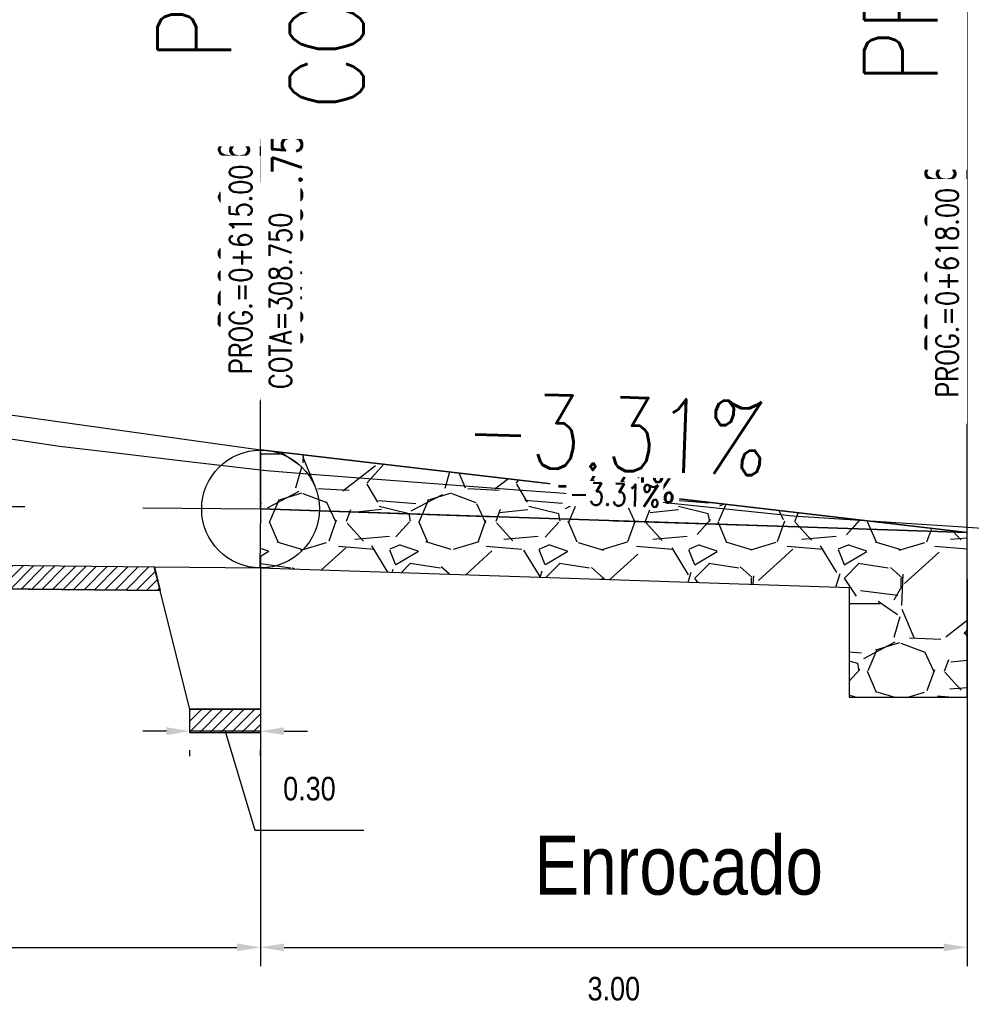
# Model space of a CAD drawing. Header units: metres. Extents: x 719936 to 720643, y 9143565 to 9144018.
# Tile 43 of 56: x 720539.22 to 720543.26, y 9143950.33 to 9143954.51. Entities that reach past the tile are written whole.
import ezdxf

# ---------------------------------------------------------------- set-up
doc = ezdxf.new("R2010")
doc.units = ezdxf.units.M
for name, pattern in [('CENTER', [2, 1.25, -0.25, 0.25, -0.25]), ('CENTER2', [1.125, 0.75, -0.125, 0.125, -0.125]), ('DASHED', [0.75, 0.5, -0.25])]:
    doc.linetypes.add(name, pattern=pattern)
for name, color, linetype in [('-01-C-DESCOLMA', 5, 'CENTER2'), ('AecObjExplode_PLANTA RAPIDA_Vport_1ECE', 7, 'Continuous'), ('AecObjExplode_PLANTA RAPIDA_Vport_1ED3', 7, 'Continuous'), ('AecObjExplode_PLANTA RAPIDA_Vport_1ED7', 7, 'Continuous'), ('AecObjExplode_PLANTA RAPIDA_Vport_220C', 7, 'Continuous'), ('AecObjExplode_PLANTA RAPIDA_Vport_22C7', 7, 'Continuous'), ('AecObjExplode_PLANTA RAPIDA_Vport_22CB', 7, 'Continuous'), ('AecObjExplode_PLANTA RAPIDA_Vport_22E2', 7, 'Continuous'), ('AecObjExplode_PLANTA RAPIDA_Vport_22EB', 7, 'Continuous'), ('AecObjExplode_PLANTA RAPIDA_Vport_2460', 7, 'Continuous'), ('AecObjExplode_PLANTA RAPIDA_Vport_2496', 7, 'Continuous'), ('AIR.A3-TN', 32, 'Continuous'), ('AIR.A3_NOTAS', 7, 'Continuous'), ('AIR_NOTAS A-3', 7, 'Continuous'), ('C-ALIG', 5, 'CENTER'), ('C-Borde de Camino', 2, 'Continuous')]:
    doc.layers.add(name, color=color, linetype=linetype)
doc.layers.add('COTAS-01', color=1, linetype='Continuous', lineweight=30)
doc.styles.add('AIR-Simplex.(0.80)', font='simplex.shx', dxfattribs={"width": 0.8})
doc.styles.add('Arial Narrow', font='ARIALN.TTF')
doc.styles.add('R80-50', font='romans.shx', dxfattribs={"width": 0.8, "height": 0.3})
doc.dimstyles.new('1-50', dxfattribs={"dimtxt": 0.3, "dimasz": 0.06, "dimexe": 0.08, "dimexo": 0.2, "dimgap": 0.05, "dimtad": 2, "dimtih": 1, "dimtoh": 1, "dimzin": 4, "dimdsep": 46, "dimtxsty": 'R80-50', "dimblk1": 'TICK2', "dimblk2": 'TICK2', "dimsah": 1, "dimcen": 0.09, "dimclrd": 1, "dimclre": 1, "dimclrt": 7, "dimadec": 0, "dimazin": 0, "dimtfac": 1, "dimtmove": 0, "dimatfit": 3, "dimldrblk": 'TICK2', "dimfxl": 1, "dimtolj": 1, "dimtzin": 0, "dimarcsym": 0})

# ---------------------------------------------------------------- blocks, each defined once
blk = doc.blocks.new('*D53')
at = {"color": 1, "lineweight": -2, "transparency": 16777216}
for p, q in [((720535.2440653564, 9143952.28277724), (720535.2440653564, 9143950.491211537)), ((720540.2437553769, 9143952.232322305), (720540.2437553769, 9143950.491211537)), ((720535.3440653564, 9143950.571211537), (720540.1437553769, 9143950.571211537))]:
    blk.add_line(p, q, dxfattribs=at)
at = {"color": 1, "transparency": 16777216}
for points in [[(720535.3440653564, 9143950.587878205), (720535.3440653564, 9143950.55454487), (720535.2440653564, 9143950.571211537)], [(720540.1437553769, 9143950.587878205), (720540.1437553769, 9143950.55454487), (720540.2437553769, 9143950.571211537)]]:
    blk.add_solid(points, dxfattribs=at)
at = {"layer": 'Defpoints', "color": 0, "transparency": 16777216}
for p in [(720535.2440653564, 9143952.48277724), (720540.2437553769, 9143952.432322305), (720540.2437553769, 9143950.571211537)]:
    blk.add_point(p, dxfattribs=at)
at = {"color": 7, "transparency": 16777216, "insert": (720537.7439103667, 9143950.395154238), "char_height": 0.1, "attachment_point": 5, "style": 'Arial Narrow'}
blk.add_mtext('\\A1;5.00', dxfattribs=at)
blk = doc.blocks.new('TICK2')
at = {"layer": 'COTAS-01', "ltscale": 0.5}
blk.add_line((-1.249999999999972, 0), (1.249999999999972, 0), dxfattribs=at)
blk.add_circle((0, 0), 0.500000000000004, dxfattribs=at)
blk = doc.blocks.new('*D51')
at = {"color": 1, "lineweight": -2, "transparency": 16777216}
for p, q in [((720540.2438131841, 9143952.232320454), (720540.2438131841, 9143950.491294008)), ((720543.2437553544, 9143952.13296773), (720543.2437553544, 9143950.491294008)), ((720540.3438131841, 9143950.571294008), (720543.1437553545, 9143950.571294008))]:
    blk.add_line(p, q, dxfattribs=at)
at = {"color": 1, "transparency": 16777216}
for points in [[(720540.3438131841, 9143950.587960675), (720540.3438131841, 9143950.55462734), (720540.2438131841, 9143950.571294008)], [(720543.1437553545, 9143950.587960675), (720543.1437553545, 9143950.55462734), (720543.2437553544, 9143950.571294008)]]:
    blk.add_solid(points, dxfattribs=at)
at = {"layer": 'Defpoints', "color": 0, "transparency": 16777216}
for p in [(720540.2438131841, 9143952.432320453), (720543.2437553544, 9143952.332967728), (720543.2437553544, 9143950.571294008)]:
    blk.add_point(p, dxfattribs=at)
at = {"color": 7, "transparency": 16777216, "insert": (720541.7437842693, 9143950.395236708), "char_height": 0.1, "attachment_point": 5, "style": 'Arial Narrow'}
blk.add_mtext('\\A1;3.00', dxfattribs=at)
blk = doc.blocks.new('*D59')
at = {"color": 1, "lineweight": -2, "transparency": 16777216}
for p, q in [((720539.8438131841, 9143951.489105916), (720539.7438131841, 9143951.489105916)), ((720540.2438131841, 9143951.489105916), (720539.943813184, 9143951.489105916)), ((720540.2438131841, 9143951.489105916), (720539.943813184, 9143951.489105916)), ((720540.0938131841, 9143951.489105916), (720540.2200147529, 9143951.068434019)), ((720540.3438131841, 9143951.489105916), (720540.443813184, 9143951.489105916)), ((720539.943813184, 9143951.38232006), (720539.943813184, 9143951.409105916)), ((720540.2438131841, 9143951.38232006), (720540.2438131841, 9143951.409105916)), ((720540.2200147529, 9143951.068434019), (720540.6827705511, 9143951.068434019))]:
    blk.add_line(p, q, dxfattribs=at)
at = {"color": 1, "transparency": 16777216}
for points in [[(720539.8438131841, 9143951.505772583), (720539.8438131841, 9143951.472439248), (720539.943813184, 9143951.489105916)], [(720540.3438131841, 9143951.505772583), (720540.3438131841, 9143951.472439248), (720540.2438131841, 9143951.489105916)]]:
    blk.add_solid(points, dxfattribs=at)
at = {"layer": 'Defpoints', "color": 0, "transparency": 16777216}
for p in [(720539.943813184, 9143951.582320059), (720540.2438131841, 9143951.582320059), (720539.943813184, 9143951.489105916)]:
    blk.add_point(p, dxfattribs=at)
at = {"color": 7, "transparency": 16777216, "insert": (720540.451392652, 9143951.244491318), "char_height": 0.1, "attachment_point": 5, "style": 'Arial Narrow'}
blk.add_mtext('\\A1;0.30', dxfattribs=at)
blk = doc.blocks.new('AecObjExplode_PLANTA RAPIDA_Vport_1ECE')
at = {"layer": '-01-C-DESCOLMA', "color": 5, "linetype": 'CENTER2', "lineweight": 30, "ltscale": 5, "flags": 128}
blk.add_lwpolyline([(720495.2437553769, 9143953.851787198), (720505.2437553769, 9143953.707113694), (720510.693705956, 9143953.682602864), (720522.9405907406, 9143951.482534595), (720533.7405908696, 9143951.4825216), (720535.2437553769, 9143952.482571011), (720540.2438050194, 9143952.432320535), (720543.2437553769, 9143952.332967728)], dxfattribs=at)
at = {"layer": 'AIR.A3-TN', "color": 32, "linetype": 'Continuous', "lineweight": -3, "ltscale": 5, "flags": 128}
blk.add_lwpolyline([(720538.6926958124, 9143952.803693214), (720539.3899513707, 9143952.699395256), (720539.607851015, 9143952.673489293), (720539.9132642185, 9143952.636379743), (720540.2688776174, 9143952.596247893), (720540.4602080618, 9143952.580735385), (720541.335208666, 9143952.513939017), (720541.73125734, 9143952.48506579), (720541.9202346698, 9143952.463993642), (720542.5047896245, 9143952.403614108), (720543.2253351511, 9143952.356111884), (720543.4084986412, 9143952.344134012), (720543.5967946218, 9143952.331683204), (720544.0639098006, 9143952.299379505), (720544.3511665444, 9143952.284104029), (720545.1349180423, 9143952.236406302), (720545.2437553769, 9143952.229260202)], dxfattribs=at)
at = {"layer": 'AIR_NOTAS A-3', "color": 7, "linetype": 'Continuous', "lineweight": -3}
for p, q in [((720540.2438050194, 9143952.432320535), (720540.2438050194, 9143957.432320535)), ((720543.2437553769, 9143952.332967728), (720543.2437553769, 9143957.332967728))]:
    blk.add_line(p, q, dxfattribs=at)
at = {"layer": 'AIR.A3_NOTAS', "color": 7, "linetype": 'Continuous', "lineweight": -3, "insert": (720541.7508139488, 9143952.59502769), "char_height": 0.3125, "width": 1.322619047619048, "attachment_point": 8, "rotation": 358.1031630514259, "style": 'AIR-Simplex.(0.80)', "bg_fill": 3, "box_fill_scale": 1.08, "bg_fill_color": 256, "bg_fill_true_color": 13158600, "bg_fill_transparency": 0}
blk.add_mtext('-3.31%', dxfattribs=at)
at = {"layer": 'AIR_NOTAS A-3', "color": 7, "linetype": 'Continuous', "lineweight": -3, "char_height": 0.3125, "rotation": 90, "style": 'AIR-Simplex.(0.80)', "bg_fill": 3, "box_fill_scale": 1.4, "bg_fill_color": 256, "bg_fill_true_color": 13158600, "bg_fill_transparency": 0}
for s, insert, width, attachment_point in [('PROG.=0+615.00', (720540.1188050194, 9143957.307320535), 3.210357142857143, 9), ('PROG.=0+618.00', (720543.1187553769, 9143957.207967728), 3.210357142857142, 9), ('COTA=308.750', (720540.3688050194, 9143954.128749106), 2.801547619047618, 1)]:
    blk.add_mtext(s, dxfattribs=dict(at, insert=insert, width=width, attachment_point=attachment_point))
blk = doc.blocks.new('AecObjExplode_PLANTA RAPIDA_Vport_1ED3')
at = {"layer": '-01-C-DESCOLMA', "color": 5, "linetype": 'CENTER2', "lineweight": 30, "ltscale": 5, "flags": 128}
blk.add_lwpolyline([(720495.2437553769, 9143953.851787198), (720505.2437553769, 9143953.707113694), (720510.693705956, 9143953.682602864), (720522.9405907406, 9143951.482534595), (720533.7405908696, 9143951.4825216), (720535.2437553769, 9143952.482571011), (720540.2438050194, 9143952.432320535), (720543.2437553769, 9143952.332967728)], dxfattribs=at)
at = {"layer": 'AIR.A3-TN', "color": 32, "linetype": 'Continuous', "lineweight": -3, "ltscale": 5, "flags": 128}
blk.add_lwpolyline([(720538.6926958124, 9143952.803693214), (720539.3899513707, 9143952.699395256), (720539.607851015, 9143952.673489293), (720539.9132642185, 9143952.636379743), (720540.2688776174, 9143952.596247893), (720540.4602080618, 9143952.580735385), (720541.335208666, 9143952.513939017), (720541.73125734, 9143952.48506579), (720541.9202346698, 9143952.463993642), (720542.5047896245, 9143952.403614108), (720543.2253351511, 9143952.356111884), (720543.4084986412, 9143952.344134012), (720543.5967946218, 9143952.331683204), (720544.0639098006, 9143952.299379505), (720544.3511665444, 9143952.284104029), (720545.1349180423, 9143952.236406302), (720545.2437553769, 9143952.229260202)], dxfattribs=at)
at = {"layer": 'AIR_NOTAS A-3', "color": 7, "linetype": 'Continuous', "lineweight": -3}
for p, q in [((720540.2438050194, 9143952.432320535), (720540.2438050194, 9143954.432320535)), ((720543.2437553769, 9143952.332967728), (720543.2437553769, 9143954.332967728))]:
    blk.add_line(p, q, dxfattribs=at)
at = {"layer": 'AIR.A3_NOTAS', "color": 7, "linetype": 'Continuous', "lineweight": -3, "insert": (720541.7465936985, 9143952.467597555), "char_height": 0.125, "width": 0.5290476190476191, "attachment_point": 8, "rotation": 358.1031630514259, "style": 'AIR-Simplex.(0.80)', "bg_fill": 3, "box_fill_scale": 1.08, "bg_fill_color": 256, "bg_fill_true_color": 13158600, "bg_fill_transparency": 0}
blk.add_mtext('-3.31%', dxfattribs=at)
at = {"layer": 'AIR_NOTAS A-3', "color": 7, "linetype": 'Continuous', "lineweight": -3, "char_height": 0.125, "rotation": 90, "style": 'AIR-Simplex.(0.80)', "bg_fill": 3, "box_fill_scale": 1.4, "bg_fill_color": 256, "bg_fill_true_color": 13158600, "bg_fill_transparency": 0}
for s, insert, width, attachment_point in [('PROG.=0+615.00', (720540.1938050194, 9143954.382320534), 1.284142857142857, 9), ('COTA=308.750', (720540.2938050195, 9143953.110891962), 1.120619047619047, 1), ('PROG.=0+618.00', (720543.1937553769, 9143954.282967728), 1.284142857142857, 9)]:
    blk.add_mtext(s, dxfattribs=dict(at, insert=insert, width=width, attachment_point=attachment_point))
blk = doc.blocks.new('AecObjExplode_PLANTA RAPIDA_Vport_1ED7')
at = {"layer": '-01-C-DESCOLMA', "color": 5, "linetype": 'CENTER2', "lineweight": 30, "ltscale": 5, "flags": 128}
blk.add_lwpolyline([(720495.2437553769, 9143953.851787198), (720505.2437553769, 9143953.707113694), (720510.693705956, 9143953.682602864), (720522.9405907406, 9143951.482534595), (720533.7405908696, 9143951.4825216), (720535.2437553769, 9143952.482571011), (720540.2438050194, 9143952.432320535), (720543.2437553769, 9143952.332967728)], dxfattribs=at)
at = {"layer": 'AIR.A3-TN', "color": 32, "linetype": 'Continuous', "lineweight": -3, "ltscale": 5, "flags": 128}
blk.add_lwpolyline([(720538.6926958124, 9143952.803693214), (720539.3899513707, 9143952.699395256), (720539.607851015, 9143952.673489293), (720539.9132642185, 9143952.636379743), (720540.2688776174, 9143952.596247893), (720540.4602080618, 9143952.580735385), (720541.335208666, 9143952.513939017), (720541.73125734, 9143952.48506579), (720541.9202346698, 9143952.463993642), (720542.5047896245, 9143952.403614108), (720543.2253351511, 9143952.356111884), (720543.4084986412, 9143952.344134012), (720543.5967946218, 9143952.331683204), (720544.0639098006, 9143952.299379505), (720544.3511665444, 9143952.284104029), (720545.1349180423, 9143952.236406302), (720545.2437553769, 9143952.229260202)], dxfattribs=at)
at = {"layer": 'AIR_NOTAS A-3', "color": 7, "linetype": 'Continuous', "lineweight": -3}
for p, q in [((720540.2438050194, 9143952.432320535), (720540.2438050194, 9143954.432320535)), ((720543.2437553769, 9143952.332967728), (720543.2437553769, 9143954.332967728))]:
    blk.add_line(p, q, dxfattribs=at)
at = {"layer": 'AIR.A3_NOTAS', "color": 7, "linetype": 'Continuous', "lineweight": -3, "insert": (720541.7465936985, 9143952.467597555), "char_height": 0.125, "width": 0.5290476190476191, "attachment_point": 8, "rotation": 358.1031630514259, "style": 'AIR-Simplex.(0.80)', "bg_fill": 3, "box_fill_scale": 1.08, "bg_fill_color": 256, "bg_fill_true_color": 13158600, "bg_fill_transparency": 0}
blk.add_mtext('-3.31%', dxfattribs=at)
at = {"layer": 'AIR_NOTAS A-3', "color": 7, "linetype": 'Continuous', "lineweight": -3, "char_height": 0.125, "rotation": 90, "style": 'AIR-Simplex.(0.80)', "bg_fill": 3, "box_fill_scale": 1.4, "bg_fill_color": 256, "bg_fill_true_color": 13158600, "bg_fill_transparency": 0}
for s, insert, width, attachment_point in [('PROG.=0+615.00', (720540.1938050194, 9143954.382320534), 1.284142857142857, 9), ('COTA=308.750', (720540.2938050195, 9143953.110891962), 1.120619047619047, 1), ('PROG.=0+618.00', (720543.1937553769, 9143954.282967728), 1.284142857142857, 9)]:
    blk.add_mtext(s, dxfattribs=dict(at, insert=insert, width=width, attachment_point=attachment_point))
blk = doc.blocks.new('AecObjExplode_PLANTA RAPIDA_Vport_220C')
at = {"layer": '-01-C-DESCOLMA', "color": 5, "linetype": 'CENTER2', "lineweight": 30, "ltscale": 5, "flags": 128}
blk.add_lwpolyline([(720495.2437553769, 9143953.851787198), (720505.2437553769, 9143953.707113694), (720510.693705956, 9143953.682602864), (720522.9405907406, 9143951.482534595), (720533.7405908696, 9143951.4825216), (720535.2437553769, 9143952.482571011), (720540.2438050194, 9143952.432320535), (720543.2437553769, 9143952.332967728)], dxfattribs=at)
at = {"layer": 'AIR.A3-TN', "color": 32, "linetype": 'Continuous', "lineweight": -3, "ltscale": 5, "flags": 128}
blk.add_lwpolyline([(720538.6926958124, 9143952.803693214), (720539.3899513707, 9143952.699395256), (720539.607851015, 9143952.673489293), (720539.9132642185, 9143952.636379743), (720540.2688776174, 9143952.596247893), (720540.4602080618, 9143952.580735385), (720541.335208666, 9143952.513939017), (720541.73125734, 9143952.48506579), (720541.9202346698, 9143952.463993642), (720542.5047896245, 9143952.403614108), (720543.2253351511, 9143952.356111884), (720543.4084986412, 9143952.344134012), (720543.5967946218, 9143952.331683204), (720544.0639098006, 9143952.299379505), (720544.3511665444, 9143952.284104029), (720545.1349180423, 9143952.236406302), (720545.2437553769, 9143952.229260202)], dxfattribs=at)
at = {"layer": 'AIR_NOTAS A-3', "color": 7, "linetype": 'Continuous', "lineweight": -3}
for p, q in [((720540.2438050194, 9143952.432320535), (720540.2438050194, 9143957.432320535)), ((720543.2437553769, 9143952.332967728), (720543.2437553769, 9143957.332967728))]:
    blk.add_line(p, q, dxfattribs=at)
at = {"layer": 'AIR.A3_NOTAS', "color": 7, "linetype": 'Continuous', "lineweight": -3, "insert": (720541.7508139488, 9143952.59502769), "char_height": 0.3125, "width": 1.322619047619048, "attachment_point": 8, "rotation": 358.1031630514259, "style": 'AIR-Simplex.(0.80)', "bg_fill": 3, "box_fill_scale": 1.08, "bg_fill_color": 256, "bg_fill_true_color": 13158600, "bg_fill_transparency": 0}
blk.add_mtext('-3.31%', dxfattribs=at)
at = {"layer": 'AIR_NOTAS A-3', "color": 7, "linetype": 'Continuous', "lineweight": -3, "char_height": 0.3125, "rotation": 90, "style": 'AIR-Simplex.(0.80)', "bg_fill": 3, "box_fill_scale": 1.4, "bg_fill_color": 256, "bg_fill_true_color": 13158600, "bg_fill_transparency": 0}
for s, insert, width, attachment_point in [('PROG.=0+615.00', (720540.1188050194, 9143957.307320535), 3.210357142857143, 9), ('PROG.=0+618.00', (720543.1187553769, 9143957.207967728), 3.210357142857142, 9), ('COTA=308.750', (720540.3688050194, 9143954.128749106), 2.801547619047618, 1)]:
    blk.add_mtext(s, dxfattribs=dict(at, insert=insert, width=width, attachment_point=attachment_point))
blk = doc.blocks.new('AecObjExplode_PLANTA RAPIDA_Vport_22C7')
at = {"layer": '-01-C-DESCOLMA', "color": 5, "linetype": 'CENTER2', "lineweight": 30, "ltscale": 5, "flags": 128}
blk.add_lwpolyline([(720495.2437553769, 9143953.851787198), (720505.2437553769, 9143953.707113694), (720510.693705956, 9143953.682602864), (720522.9405907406, 9143951.482534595), (720533.7405908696, 9143951.4825216), (720535.2437553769, 9143952.482571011), (720540.2438050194, 9143952.432320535), (720543.2437553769, 9143952.332967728)], dxfattribs=at)
at = {"layer": 'AIR.A3-TN', "color": 32, "linetype": 'Continuous', "lineweight": -3, "ltscale": 5, "flags": 128}
blk.add_lwpolyline([(720538.6926958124, 9143952.803693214), (720539.3899513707, 9143952.699395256), (720539.607851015, 9143952.673489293), (720539.9132642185, 9143952.636379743), (720540.2688776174, 9143952.596247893), (720540.4602080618, 9143952.580735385), (720541.335208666, 9143952.513939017), (720541.73125734, 9143952.48506579), (720541.9202346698, 9143952.463993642), (720542.5047896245, 9143952.403614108), (720543.2253351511, 9143952.356111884), (720543.4084986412, 9143952.344134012), (720543.5967946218, 9143952.331683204), (720544.0639098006, 9143952.299379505), (720544.3511665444, 9143952.284104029), (720545.1349180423, 9143952.236406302), (720545.2437553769, 9143952.229260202)], dxfattribs=at)
at = {"layer": 'AIR_NOTAS A-3', "color": 7, "linetype": 'Continuous', "lineweight": -3}
for p, q in [((720540.2438050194, 9143952.432320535), (720540.2438050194, 9143953.932320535)), ((720543.2437553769, 9143952.332967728), (720543.2437553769, 9143953.832967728))]:
    blk.add_line(p, q, dxfattribs=at)
at = {"layer": 'AIR.A3_NOTAS', "color": 7, "linetype": 'Continuous', "lineweight": -3, "insert": (720541.7458903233, 9143952.446359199), "char_height": 0.09375, "width": 0.3967857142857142, "attachment_point": 8, "rotation": 358.1031630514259, "style": 'AIR-Simplex.(0.80)', "bg_fill": 3, "box_fill_scale": 1.08, "bg_fill_color": 256, "bg_fill_true_color": 13158600, "bg_fill_transparency": 0}
blk.add_mtext('-3.31%', dxfattribs=at)
at = {"layer": 'AIR_NOTAS A-3', "color": 7, "linetype": 'Continuous', "lineweight": -3, "char_height": 0.09375, "rotation": 90, "style": 'AIR-Simplex.(0.80)', "bg_fill": 3, "box_fill_scale": 1.4, "bg_fill_color": 256, "bg_fill_true_color": 13158600, "bg_fill_transparency": 0}
for s, insert, width, attachment_point in [('PROG.=0+615.00', (720540.2063050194, 9143953.894820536), 0.9631071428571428, 9), ('COTA=308.750', (720540.2813050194, 9143952.941249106), 0.8404642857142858, 1), ('PROG.=0+618.00', (720543.2062553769, 9143953.795467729), 0.9631071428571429, 9)]:
    blk.add_mtext(s, dxfattribs=dict(at, insert=insert, width=width, attachment_point=attachment_point))
blk = doc.blocks.new('AecObjExplode_PLANTA RAPIDA_Vport_22CB')
at = {"layer": '-01-C-DESCOLMA', "color": 5, "linetype": 'CENTER2', "lineweight": 30, "ltscale": 5, "flags": 128}
blk.add_lwpolyline([(720495.2437553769, 9143953.851787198), (720505.2437553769, 9143953.707113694), (720510.693705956, 9143953.682602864), (720522.9405907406, 9143951.482534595), (720533.7405908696, 9143951.4825216), (720535.2437553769, 9143952.482571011), (720540.2438050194, 9143952.432320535), (720543.2437553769, 9143952.332967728)], dxfattribs=at)
at = {"layer": 'AIR.A3-TN', "color": 32, "linetype": 'Continuous', "lineweight": -3, "ltscale": 5, "flags": 128}
blk.add_lwpolyline([(720538.6926958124, 9143952.803693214), (720539.3899513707, 9143952.699395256), (720539.607851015, 9143952.673489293), (720539.9132642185, 9143952.636379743), (720540.2688776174, 9143952.596247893), (720540.4602080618, 9143952.580735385), (720541.335208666, 9143952.513939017), (720541.73125734, 9143952.48506579), (720541.9202346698, 9143952.463993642), (720542.5047896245, 9143952.403614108), (720543.2253351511, 9143952.356111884), (720543.4084986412, 9143952.344134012), (720543.5967946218, 9143952.331683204), (720544.0639098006, 9143952.299379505), (720544.3511665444, 9143952.284104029), (720545.1349180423, 9143952.236406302), (720545.2437553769, 9143952.229260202)], dxfattribs=at)
at = {"layer": 'AIR_NOTAS A-3', "color": 7, "linetype": 'Continuous', "lineweight": -3}
for p, q in [((720540.2438050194, 9143952.432320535), (720540.2438050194, 9143953.932320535)), ((720543.2437553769, 9143952.332967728), (720543.2437553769, 9143953.832967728))]:
    blk.add_line(p, q, dxfattribs=at)
at = {"layer": 'AIR.A3_NOTAS', "color": 7, "linetype": 'Continuous', "lineweight": -3, "insert": (720541.7458903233, 9143952.446359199), "char_height": 0.09375, "width": 0.3967857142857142, "attachment_point": 8, "rotation": 358.1031630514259, "style": 'AIR-Simplex.(0.80)', "bg_fill": 3, "box_fill_scale": 1.08, "bg_fill_color": 256, "bg_fill_true_color": 13158600, "bg_fill_transparency": 0}
blk.add_mtext('-3.31%', dxfattribs=at)
at = {"layer": 'AIR_NOTAS A-3', "color": 7, "linetype": 'Continuous', "lineweight": -3, "char_height": 0.09375, "rotation": 90, "style": 'AIR-Simplex.(0.80)', "bg_fill": 3, "box_fill_scale": 1.4, "bg_fill_color": 256, "bg_fill_true_color": 13158600, "bg_fill_transparency": 0}
for s, insert, width, attachment_point in [('PROG.=0+615.00', (720540.2063050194, 9143953.894820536), 0.9631071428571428, 9), ('COTA=308.750', (720540.2813050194, 9143952.941249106), 0.8404642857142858, 1), ('PROG.=0+618.00', (720543.2062553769, 9143953.795467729), 0.9631071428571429, 9)]:
    blk.add_mtext(s, dxfattribs=dict(at, insert=insert, width=width, attachment_point=attachment_point))
blk = doc.blocks.new('AecObjExplode_PLANTA RAPIDA_Vport_22E2')
at = {"layer": '-01-C-DESCOLMA', "color": 5, "linetype": 'CENTER2', "lineweight": 30, "ltscale": 5, "flags": 128}
blk.add_lwpolyline([(720495.2437553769, 9143953.851787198), (720505.2437553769, 9143953.707113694), (720510.693705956, 9143953.682602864), (720522.9405907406, 9143951.482534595), (720533.7405908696, 9143951.4825216), (720535.2437553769, 9143952.482571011), (720540.2438050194, 9143952.432320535), (720543.2437553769, 9143952.332967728)], dxfattribs=at)
at = {"layer": 'AIR.A3-TN', "color": 32, "linetype": 'Continuous', "lineweight": -3, "ltscale": 5, "flags": 128}
blk.add_lwpolyline([(720538.6926958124, 9143952.803693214), (720539.3899513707, 9143952.699395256), (720539.607851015, 9143952.673489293), (720539.9132642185, 9143952.636379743), (720540.2688776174, 9143952.596247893), (720540.4602080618, 9143952.580735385), (720541.335208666, 9143952.513939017), (720541.73125734, 9143952.48506579), (720541.9202346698, 9143952.463993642), (720542.5047896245, 9143952.403614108), (720543.2253351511, 9143952.356111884), (720543.4084986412, 9143952.344134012), (720543.5967946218, 9143952.331683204), (720544.0639098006, 9143952.299379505), (720544.3511665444, 9143952.284104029), (720545.1349180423, 9143952.236406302), (720545.2437553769, 9143952.229260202)], dxfattribs=at)
at = {"layer": 'AIR_NOTAS A-3', "color": 7, "linetype": 'Continuous', "lineweight": -3}
for p, q in [((720540.2438050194, 9143952.432320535), (720540.2438050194, 9143953.932320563)), ((720543.2437553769, 9143952.332967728), (720543.2437553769, 9143953.832967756))]:
    blk.add_line(p, q, dxfattribs=at)
at = {"layer": 'AIR.A3_NOTAS', "color": 7, "linetype": 'Continuous', "lineweight": -3, "insert": (720541.7458903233, 9143952.446359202), "char_height": 0.09375000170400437, "width": 0.39678572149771, "attachment_point": 8, "rotation": 358.1031630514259, "style": 'AIR-Simplex.(0.80)', "bg_fill": 3, "box_fill_scale": 1.08, "bg_fill_color": 256, "bg_fill_true_color": 13158600, "bg_fill_transparency": 0}
blk.add_mtext('-3.31%', dxfattribs=at)
at = {"layer": 'AIR_NOTAS A-3', "color": 7, "linetype": 'Continuous', "lineweight": -3, "char_height": 0.09375000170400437, "rotation": 90, "style": 'AIR-Simplex.(0.80)', "bg_fill": 3, "box_fill_scale": 1.4, "bg_fill_color": 256, "bg_fill_true_color": 13158600, "bg_fill_transparency": 0}
for s, insert, width, attachment_point in [('PROG.=0+615.00', (720540.2063050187, 9143953.894820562), 0.963107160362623, 9), ('COTA=308.750', (720540.2813050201, 9143952.941249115), 0.8404643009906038, 1), ('PROG.=0+618.00', (720543.2062553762, 9143953.795467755), 0.963107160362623, 9)]:
    blk.add_mtext(s, dxfattribs=dict(at, insert=insert, width=width, attachment_point=attachment_point))
blk = doc.blocks.new('AecObjExplode_PLANTA RAPIDA_Vport_22EB')
at = {"layer": '-01-C-DESCOLMA', "color": 5, "linetype": 'CENTER2', "lineweight": 30, "ltscale": 5, "flags": 128}
blk.add_lwpolyline([(720495.2437553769, 9143953.851787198), (720505.2437553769, 9143953.707113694), (720510.693705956, 9143953.682602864), (720522.9405907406, 9143951.482534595), (720533.7405908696, 9143951.4825216), (720535.2437553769, 9143952.482571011), (720540.2438050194, 9143952.432320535), (720543.2437553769, 9143952.332967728)], dxfattribs=at)
at = {"layer": 'AIR.A3-TN', "color": 32, "linetype": 'Continuous', "lineweight": -3, "ltscale": 5, "flags": 128}
blk.add_lwpolyline([(720538.6926958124, 9143952.803693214), (720539.3899513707, 9143952.699395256), (720539.607851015, 9143952.673489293), (720539.9132642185, 9143952.636379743), (720540.2688776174, 9143952.596247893), (720540.4602080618, 9143952.580735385), (720541.335208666, 9143952.513939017), (720541.73125734, 9143952.48506579), (720541.9202346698, 9143952.463993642), (720542.5047896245, 9143952.403614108), (720543.2253351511, 9143952.356111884), (720543.4084986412, 9143952.344134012), (720543.5967946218, 9143952.331683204), (720544.0639098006, 9143952.299379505), (720544.3511665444, 9143952.284104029), (720545.1349180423, 9143952.236406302), (720545.2437553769, 9143952.229260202)], dxfattribs=at)
at = {"layer": 'AIR_NOTAS A-3', "color": 7, "linetype": 'Continuous', "lineweight": -3}
for p, q in [((720540.2438050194, 9143952.432320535), (720540.2438050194, 9143953.932320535)), ((720543.2437553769, 9143952.332967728), (720543.2437553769, 9143953.832967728))]:
    blk.add_line(p, q, dxfattribs=at)
at = {"layer": 'AIR.A3_NOTAS', "color": 7, "linetype": 'Continuous', "lineweight": -3, "insert": (720541.7458903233, 9143952.446359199), "char_height": 0.09375, "width": 0.3967857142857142, "attachment_point": 8, "rotation": 358.1031630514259, "style": 'AIR-Simplex.(0.80)', "bg_fill": 3, "box_fill_scale": 1.08, "bg_fill_color": 256, "bg_fill_true_color": 13158600, "bg_fill_transparency": 0}
blk.add_mtext('-3.31%', dxfattribs=at)
at = {"layer": 'AIR_NOTAS A-3', "color": 7, "linetype": 'Continuous', "lineweight": -3, "char_height": 0.09375, "rotation": 90, "style": 'AIR-Simplex.(0.80)', "bg_fill": 3, "box_fill_scale": 1.4, "bg_fill_color": 256, "bg_fill_true_color": 13158600, "bg_fill_transparency": 0}
for s, insert, width, attachment_point in [('PROG.=0+615.00', (720540.2063050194, 9143953.894820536), 0.9631071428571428, 9), ('COTA=308.750', (720540.2813050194, 9143952.941249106), 0.8404642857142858, 1), ('PROG.=0+618.00', (720543.2062553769, 9143953.795467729), 0.9631071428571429, 9)]:
    blk.add_mtext(s, dxfattribs=dict(at, insert=insert, width=width, attachment_point=attachment_point))
blk = doc.blocks.new('AecObjExplode_PLANTA RAPIDA_Vport_2460')
at = {"layer": '-01-C-DESCOLMA', "color": 5, "linetype": 'CENTER2', "lineweight": 30, "ltscale": 5, "flags": 128}
blk.add_lwpolyline([(720495.2437553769, 9143953.851787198), (720505.2437553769, 9143953.707113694), (720510.693705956, 9143953.682602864), (720522.9405907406, 9143951.482534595), (720533.7405908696, 9143951.4825216), (720535.2437553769, 9143952.482571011), (720540.2438050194, 9143952.432320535), (720543.2437553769, 9143952.332967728)], dxfattribs=at)
at = {"layer": 'AIR.A3-TN', "color": 32, "linetype": 'Continuous', "lineweight": -3, "ltscale": 5, "flags": 128}
blk.add_lwpolyline([(720538.6926958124, 9143952.803693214), (720539.3899513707, 9143952.699395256), (720539.607851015, 9143952.673489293), (720539.9132642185, 9143952.636379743), (720540.2688776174, 9143952.596247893), (720540.4602080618, 9143952.580735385), (720541.335208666, 9143952.513939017), (720541.73125734, 9143952.48506579), (720541.9202346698, 9143952.463993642), (720542.5047896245, 9143952.403614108), (720543.2253351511, 9143952.356111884), (720543.4084986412, 9143952.344134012), (720543.5967946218, 9143952.331683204), (720544.0639098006, 9143952.299379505), (720544.3511665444, 9143952.284104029), (720545.1349180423, 9143952.236406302), (720545.2437553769, 9143952.229260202)], dxfattribs=at)
at = {"layer": 'AIR_NOTAS A-3', "color": 7, "linetype": 'Continuous', "lineweight": -3}
for p, q in [((720540.2438050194, 9143952.432320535), (720540.2438050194, 9143953.932320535)), ((720543.2437553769, 9143952.332967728), (720543.2437553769, 9143953.832967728))]:
    blk.add_line(p, q, dxfattribs=at)
at = {"layer": 'AIR.A3_NOTAS', "color": 7, "linetype": 'Continuous', "lineweight": -3, "insert": (720541.7458903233, 9143952.446359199), "char_height": 0.09374999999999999, "width": 0.3967857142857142, "attachment_point": 8, "rotation": 358.1031630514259, "style": 'AIR-Simplex.(0.80)', "bg_fill": 3, "box_fill_scale": 1.08, "bg_fill_color": 256, "bg_fill_true_color": 13158600, "bg_fill_transparency": 0}
blk.add_mtext('-3.31%', dxfattribs=at)
at = {"layer": 'AIR_NOTAS A-3', "color": 7, "linetype": 'Continuous', "lineweight": -3, "char_height": 0.09374999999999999, "rotation": 90, "style": 'AIR-Simplex.(0.80)', "bg_fill": 3, "box_fill_scale": 1.4, "bg_fill_color": 256, "bg_fill_true_color": 13158600, "bg_fill_transparency": 0}
for s, insert, width, attachment_point in [('PROG.=0+615.00', (720540.2063050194, 9143953.894820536), 0.9631071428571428, 9), ('COTA=308.750', (720540.2813050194, 9143952.941249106), 0.8404642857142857, 1), ('PROG.=0+618.00', (720543.2062553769, 9143953.795467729), 0.9631071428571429, 9)]:
    blk.add_mtext(s, dxfattribs=dict(at, insert=insert, width=width, attachment_point=attachment_point))
blk = doc.blocks.new('AecObjExplode_PLANTA RAPIDA_Vport_2496')
at = {"layer": '-01-C-DESCOLMA', "color": 5, "linetype": 'CENTER2', "lineweight": 30, "ltscale": 5, "flags": 128}
blk.add_lwpolyline([(720495.2437553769, 9143953.851787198), (720505.2437553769, 9143953.707113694), (720510.693705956, 9143953.682602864), (720522.9405907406, 9143951.482534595), (720533.7405908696, 9143951.4825216), (720535.2437553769, 9143952.482571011), (720540.2438050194, 9143952.432320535), (720543.2437553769, 9143952.332967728)], dxfattribs=at)
at = {"layer": 'AIR.A3-TN', "color": 32, "linetype": 'Continuous', "lineweight": -3, "ltscale": 5, "flags": 128}
blk.add_lwpolyline([(720538.6926958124, 9143952.803693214), (720539.3899513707, 9143952.699395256), (720539.607851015, 9143952.673489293), (720539.9132642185, 9143952.636379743), (720540.2688776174, 9143952.596247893), (720540.4602080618, 9143952.580735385), (720541.335208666, 9143952.513939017), (720541.73125734, 9143952.48506579), (720541.9202346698, 9143952.463993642), (720542.5047896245, 9143952.403614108), (720543.2253351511, 9143952.356111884), (720543.4084986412, 9143952.344134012), (720543.5967946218, 9143952.331683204), (720544.0639098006, 9143952.299379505), (720544.3511665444, 9143952.284104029), (720545.1349180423, 9143952.236406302), (720545.2437553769, 9143952.229260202)], dxfattribs=at)
at = {"layer": 'AIR_NOTAS A-3', "color": 7, "linetype": 'Continuous', "lineweight": -3}
for p, q in [((720540.2438050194, 9143952.432320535), (720540.2438050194, 9143953.932320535)), ((720543.2437553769, 9143952.332967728), (720543.2437553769, 9143953.832967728))]:
    blk.add_line(p, q, dxfattribs=at)
at = {"layer": 'AIR.A3_NOTAS', "color": 7, "linetype": 'Continuous', "lineweight": -3, "insert": (720541.7458903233, 9143952.446359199), "char_height": 0.09375, "width": 0.3967857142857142, "attachment_point": 8, "rotation": 358.1031630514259, "style": 'AIR-Simplex.(0.80)', "bg_fill": 3, "box_fill_scale": 1.08, "bg_fill_color": 256, "bg_fill_true_color": 13158600, "bg_fill_transparency": 0}
blk.add_mtext('-3.31%', dxfattribs=at)
at = {"layer": 'AIR_NOTAS A-3', "color": 7, "linetype": 'Continuous', "lineweight": -3, "char_height": 0.09375, "rotation": 90, "style": 'AIR-Simplex.(0.80)', "bg_fill": 3, "box_fill_scale": 1.4, "bg_fill_color": 256, "bg_fill_true_color": 13158600, "bg_fill_transparency": 0}
for s, insert, width, attachment_point in [('PROG.=0+615.00', (720540.2063050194, 9143953.894820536), 0.9631071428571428, 9), ('COTA=308.750', (720540.2813050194, 9143952.941249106), 0.8404642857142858, 1), ('PROG.=0+618.00', (720543.2062553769, 9143953.795467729), 0.9631071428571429, 9)]:
    blk.add_mtext(s, dxfattribs=dict(at, insert=insert, width=width, attachment_point=attachment_point))

msp = doc.modelspace()

# ---------------------------------------------------------------- hatches: boundary and pattern name
at = {"true_color": 0x636466}
h = msp.add_hatch(dxfattribs=at)
h.set_pattern_fill('GRAVEL', color=251, scale=0.025)
h.set_pattern_definition([(228.0127875, (1517.67699905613, 2009.140966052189), (-5.080000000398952, -5.714999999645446), [0.08543036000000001, -8.45762090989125]), (184.969741, (1517.619849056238, 2009.077466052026), (7.619999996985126, 0.635000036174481), [0.1466011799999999, -14.51351222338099]), (132.5104471, (1517.473799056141, 2009.06476605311), (6.350000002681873, -6.98499999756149), [0.10337038, -10.233680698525]), (267.273689, (1517.226149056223, 2008.906016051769), (0.6350000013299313, 12.69999999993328), [0.1335011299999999, -13.21660935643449]), (292.83365418, (1517.219799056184, 2008.772666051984), (-3.175000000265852, 7.619999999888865), [0.1309084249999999, -12.95995193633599]), (357.2736889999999, (1517.270599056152, 2008.652016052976), (-12.69999999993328, 0.6350000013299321), [0.1335011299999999, -13.21660935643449]), (37.69424047, (1517.40394905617, 2008.645666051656), (-8.254999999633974, -6.350000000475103), [0.176548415, -17.47827882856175]), (72.25532837, (1517.543649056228, 2008.753616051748), (4.445000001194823, 13.96999999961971), [0.16667988, -16.50131415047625]), (121.42956562, (1517.594449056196, 2008.912366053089), (-5.08000000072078, 8.254999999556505), [0.13395325, -13.261386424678]), (175.2363583, (1517.524599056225, 2009.026666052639), (6.984999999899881, -0.635000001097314), [0.1529283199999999, -7.493484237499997]), (222.3974378, (1517.372199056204, 2009.039366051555), (-7.619999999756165, -6.985000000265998), [0.19776948, -19.57919312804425]), (138.81407483, (1517.854799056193, 2008.899666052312), (-4.444999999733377, 3.810000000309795), [0.06750113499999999, -6.682641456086]), (171.4692344, (1517.803999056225, 2008.94411605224), (8.255000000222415, -1.269999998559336), [0.128420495, -12.71365974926]), (225, (1517.67699905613, 2008.963166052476), (-8.881784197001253e-17, -0.6350000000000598), [0.08980233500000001, -0.808223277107]), (203.19859051, (1517.632549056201, 2009.039366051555), (3.175000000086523, 1.269999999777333), [0.04836032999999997, -4.787655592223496]), (291.80140949, (1517.588099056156, 2009.020316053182), (-0.6350000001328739, 1.904999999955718), [0.068391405, -3.3511882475]), (30.96375653, (1517.613499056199, 2008.956816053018), (1.905000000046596, 1.269999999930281), [0.1110799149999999, -3.591574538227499]), (161.56505118, (1517.708749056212, 2009.013966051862), (1.270000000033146, -0.6349999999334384), [0.080321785, -1.927724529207]), (16.389540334, (1517.219799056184, 2009.020316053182), (6.350000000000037, 1.905000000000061), [0.112522, -11.13970666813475]), (70.34617594, (1517.32774905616, 2009.052066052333), (-2.540000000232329, -6.984999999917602), [0.094399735, -9.34555391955]), (293.19859051, (1517.708749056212, 2009.140966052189), (-1.269999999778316, 3.175000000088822), [0.09672002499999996, -4.739295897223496]), (343.6104596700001, (1517.746849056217, 2009.052066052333), (-6.350000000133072, 1.904999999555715), [0.112522, -11.13970666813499]), (339.44395478, (1517.219799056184, 2008.626616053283), (-3.174999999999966, 1.270000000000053), [0.1085087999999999, -5.316933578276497]), (294.7751406, (1517.321399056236, 2008.588516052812), (-3.175000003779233, 6.984999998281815), [0.09091803, -9.000898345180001]), (66.80140949, (1517.715099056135, 2008.505966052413), (1.269999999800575, 3.175000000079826), [0.09672002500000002, -4.739295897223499]), (17.35402464, (1517.75319905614, 2008.59486605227), (-8.254999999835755, -2.540000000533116), [0.106445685, -10.53809399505]), (69.44395478, (1517.40394905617, 2008.505966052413), (-1.270000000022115, -3.174999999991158), [0.05425439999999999, -5.371187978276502]), (101.309932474, (1517.67699905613, 2008.505966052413), (-0.6350000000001, 2.540000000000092), [0.03237865, -3.205498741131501]), (165.963756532, (1517.670649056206, 2008.537716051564), (1.904999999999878, -0.6349999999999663), [0.130908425, -2.48726364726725]), (186.00900596, (1517.543649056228, 2008.569466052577), (6.349999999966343, 0.6350000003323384), [0.1213167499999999, -12.01034121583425]), (303.69006753, (1517.613499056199, 2008.899666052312), (-0.6350000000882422, 1.269999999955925), [0.09158097, -2.19794408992]), (353.15722659, (1517.664299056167, 2008.823466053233), (10.79500000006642, -1.269999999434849), [0.15988919, -15.82900226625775]), (60.9453959, (1517.823049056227, 2008.804416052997), (-2.540000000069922, -4.444999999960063), [0.06537706, -6.472348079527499]), (90, (1517.854799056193, 2008.861566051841), (-0.635, 0.635), [0.0381, -0.5969]), (120.25643716, (1517.530949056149, 2008.588516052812), (2.539999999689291, -4.445000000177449), [0.08821674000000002, -8.7334851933]), (48.01278749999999, (1517.48649905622, 2008.664716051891), (5.080000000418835, 5.714999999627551), [0.17086072, -8.372190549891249]), (0, (1517.600799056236, 2008.791716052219), (0.635, 0.635), [0.1651, -0.4699]), (325.3048465, (1517.765899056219, 2008.791716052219), (6.350000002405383, -4.444999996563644), [0.10040239, -9.939829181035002]), (254.0546040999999, (1517.848449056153, 2008.734566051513), (-0.6349999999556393, -2.540000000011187), [0.09245727, -4.530412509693]), (207.64597536, (1517.823049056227, 2008.645666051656), (-12.06500000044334, -6.349999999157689), [0.1505362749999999, -14.90311610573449]), (175.42607874, (1517.689699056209, 2008.575816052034), (-8.254999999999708, 0.6349999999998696), [0.159257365, -15.76646161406])])
h.paths.add_polyline_path([(720543.2437554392, 9143952.332967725), (720540.2438104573, 9143952.432320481), (720540.2438131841, 9143952.18218783), (720542.7437553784, 9143952.098854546), (720542.7437553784, 9143951.63296773), (720543.2437553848, 9143951.632967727)])
h.paths.add_polyline_path([(720543.2005722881, 9143952.334397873), (720540.2437553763, 9143952.682812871), (720540.2438104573, 9143952.432320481)])
at = {"layer": 'C-ALIG', "ltscale": 10, "true_color": 0xd7ebd2, "transparency": 33554534}
h = msp.add_hatch(dxfattribs=at)
h.set_pattern_fill('ANSI31', color=254, scale=0.01)
h.set_pattern_definition([(45, (1517.219799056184, 2008.505966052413), (-0.02245064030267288, 0.02245064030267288), [])])
h.paths.add_polyline_path([(720534.3136367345, 9143951.443445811), (720534.3495589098, 9143951.587448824), (720535.3181713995, 9143952.231810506), (720539.7928405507, 9143952.186840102), (720539.8178786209, 9143952.08658342), (720535.3479378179, 9143952.131506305)])
h = msp.add_hatch(dxfattribs=at)
h.set_pattern_fill('ANSI31', color=254, scale=0.01)
h.set_pattern_definition([(45, (1546.791155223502, 2007.255597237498), (-0.02245064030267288, 0.02245064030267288), [])])
h.paths.add_polyline_path([(720539.943813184, 9143951.582320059), (720540.2438131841, 9143951.582320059), (720540.2438131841, 9143951.48232006), (720539.943813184, 9143951.48232006)])

# ---------------------------------------------------------------- linework, layer by layer
at = {"color": 6}
msp.add_line((720540.2437553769, 9143952.432322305), (720543.2437553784, 9143952.332967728), dxfattribs=at)
msp.add_line((720543.2437553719, 9143952.059636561), (720543.2431034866, 9143952.059638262))
at = {"color": 6, "flags": 128}
for points in [[(720520.8462653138, 9143953.38277724), (720535.2437553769, 9143953.38277724), (720540.2437553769, 9143952.682812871)], [(720540.2437553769, 9143952.682812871), (720543.2437553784, 9143952.332967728)], [(720534.3136367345, 9143951.443445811), (720535.3479378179, 9143952.131506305), (720539.8178786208, 9143952.08658342)]]:
    msp.add_lwpolyline(points, dxfattribs=at)
for points in [[(720543.2437554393, 9143952.332967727), (720540.243755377, 9143952.682812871), (720540.2437553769, 9143952.432322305)], [(720543.2437554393, 9143952.332967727), (720540.2437553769, 9143952.432322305), (720540.2401223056, 9143952.18231086), (720542.7437553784, 9143952.098854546), (720542.7437553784, 9143951.63296773), (720543.2437553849, 9143951.63296773)]]:
    msp.add_lwpolyline(points, close=True)
at = {"color": 3, "flags": 128}
msp.add_lwpolyline([(720539.7928374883, 9143952.186852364), (720540.2438131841, 9143952.182320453), (720540.2438131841, 9143951.582320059), (720539.943813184, 9143951.582320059)], close=True, dxfattribs=at)
at = {"layer": 'C-ALIG', "color": 8, "ltscale": 10}
msp.add_lwpolyline([(720534.3136367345, 9143951.443445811), (720534.3495589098, 9143951.587448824), (720535.3181713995, 9143952.231810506), (720539.7928405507, 9143952.186840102), (720539.8178786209, 9143952.08658342), (720535.3479378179, 9143952.131506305), (720534.3136367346, 9143951.443445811)], dxfattribs=at)
msp.add_lwpolyline([(720539.943813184, 9143951.582320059), (720540.2438131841, 9143951.582320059), (720540.2438131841, 9143951.48232006), (720539.943813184, 9143951.48232006)], close=True, dxfattribs=at)
at = {"layer": 'C-ALIG', "ltscale": 10}
msp.add_circle((720540.2438131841, 9143952.432320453), 0.25, dxfattribs=at)
at = {"layer": 'C-Borde de Camino', "color": 3, "linetype": 'DASHED', "lineweight": -3, "ltscale": 2}
msp.add_lwpolyline([(720495.2437553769, 9143953.851787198), (720505.2437553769, 9143953.707113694), (720510.693705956, 9143953.682602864), (720522.9405907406, 9143951.482534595), (720533.7405908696, 9143951.4825216), (720535.2437553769, 9143952.482571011), (720540.2438050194, 9143952.432320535), (720543.2437553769, 9143952.332967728)], dxfattribs=at)

# ---------------------------------------------------------------- texts
at = {"ltscale": 10, "insert": (720541.4063598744, 9143951.045135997), "char_height": 0.25, "attachment_point": 1, "style": 'Arial Narrow'}
msp.add_mtext_dynamic_manual_height_columns('Enrocado', width=334.292479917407, gutter_width=9, heights=[0], dxfattribs=at)

# ---------------------------------------------------------------- dimensions: what is measured, and where the dimension line sits
for base, p1, p2, picture, middle in [((720540.2437553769, 9143950.571211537), (720535.2440653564, 9143952.48277724), (720540.2437553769, 9143952.432322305), '*D53', (720537.7439103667, 9143950.395154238)), ((720543.2437553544, 9143950.571294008), (720540.2438131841, 9143952.432320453), (720543.2437553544, 9143952.332967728), '*D51', (720541.7437842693, 9143950.395236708))]:
    dim = msp.add_linear_dim(base=base, p1=p1, p2=p2, dimstyle='1-50', override={"dimtxt": 0.1, "dimasz": 0.1, "dimgap": 0.125, "dimtoh": 0, "dimzin": 0, "dimtxsty": 'Arial Narrow', "dimtmove": 1})
    dim.commit()
    dim.dimension.update_dxf_attribs({"geometry": picture, "text_midpoint": middle})
dim = msp.add_aligned_dim(p1=(720540.2438131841, 9143951.582320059), p2=(720539.943813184, 9143951.582320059), distance=0.09321414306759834, dimstyle='1-50', override={"dimtxt": 0.1, "dimasz": 0.1, "dimgap": 0.125, "dimtoh": 0, "dimzin": 0, "dimtxsty": 'Arial Narrow', "dimtmove": 1})
dim.commit()
dim.dimension.update_dxf_attribs({"geometry": '*D59', "text_midpoint": (720540.3450147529, 9143951.244491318)})

# ---------------------------------------------------------------- next in the draw order: block references
at = {"layer": 'AecObjExplode_PLANTA RAPIDA_Vport_1ECE'}
msp.add_blockref('AecObjExplode_PLANTA RAPIDA_Vport_1ECE', (0, 0), dxfattribs=at)

# ---------------------------------------------------------------- next in the draw order: block references
at = {"layer": 'AecObjExplode_PLANTA RAPIDA_Vport_1ED3'}
msp.add_blockref('AecObjExplode_PLANTA RAPIDA_Vport_1ED3', (0, 0), dxfattribs=at)

# ---------------------------------------------------------------- next in the draw order: block references
at = {"layer": 'AecObjExplode_PLANTA RAPIDA_Vport_1ED7'}
msp.add_blockref('AecObjExplode_PLANTA RAPIDA_Vport_1ED7', (0, 0), dxfattribs=at)

# ---------------------------------------------------------------- next in the draw order: block references
at = {"layer": 'AecObjExplode_PLANTA RAPIDA_Vport_220C'}
msp.add_blockref('AecObjExplode_PLANTA RAPIDA_Vport_220C', (0, 0), dxfattribs=at)

# ---------------------------------------------------------------- next in the draw order: block references
at = {"layer": 'AecObjExplode_PLANTA RAPIDA_Vport_22C7'}
msp.add_blockref('AecObjExplode_PLANTA RAPIDA_Vport_22C7', (0, 0), dxfattribs=at)

# ---------------------------------------------------------------- next in the draw order: block references
at = {"layer": 'AecObjExplode_PLANTA RAPIDA_Vport_22CB'}
msp.add_blockref('AecObjExplode_PLANTA RAPIDA_Vport_22CB', (0, 0), dxfattribs=at)

# ---------------------------------------------------------------- next in the draw order: block references
at = {"layer": 'AecObjExplode_PLANTA RAPIDA_Vport_22E2'}
msp.add_blockref('AecObjExplode_PLANTA RAPIDA_Vport_22E2', (0, 0), dxfattribs=at)

# ---------------------------------------------------------------- next in the draw order: block references
at = {"layer": 'AecObjExplode_PLANTA RAPIDA_Vport_22EB'}
msp.add_blockref('AecObjExplode_PLANTA RAPIDA_Vport_22EB', (0, 0), dxfattribs=at)

# ---------------------------------------------------------------- next in the draw order: block references
at = {"layer": 'AecObjExplode_PLANTA RAPIDA_Vport_2460'}
msp.add_blockref('AecObjExplode_PLANTA RAPIDA_Vport_2460', (0, 0), dxfattribs=at)

# ---------------------------------------------------------------- next in the draw order: block references
at = {"layer": 'AecObjExplode_PLANTA RAPIDA_Vport_2496'}
msp.add_blockref('AecObjExplode_PLANTA RAPIDA_Vport_2496', (0, 0), dxfattribs=at)

doc.saveas('drawing.dxf')
